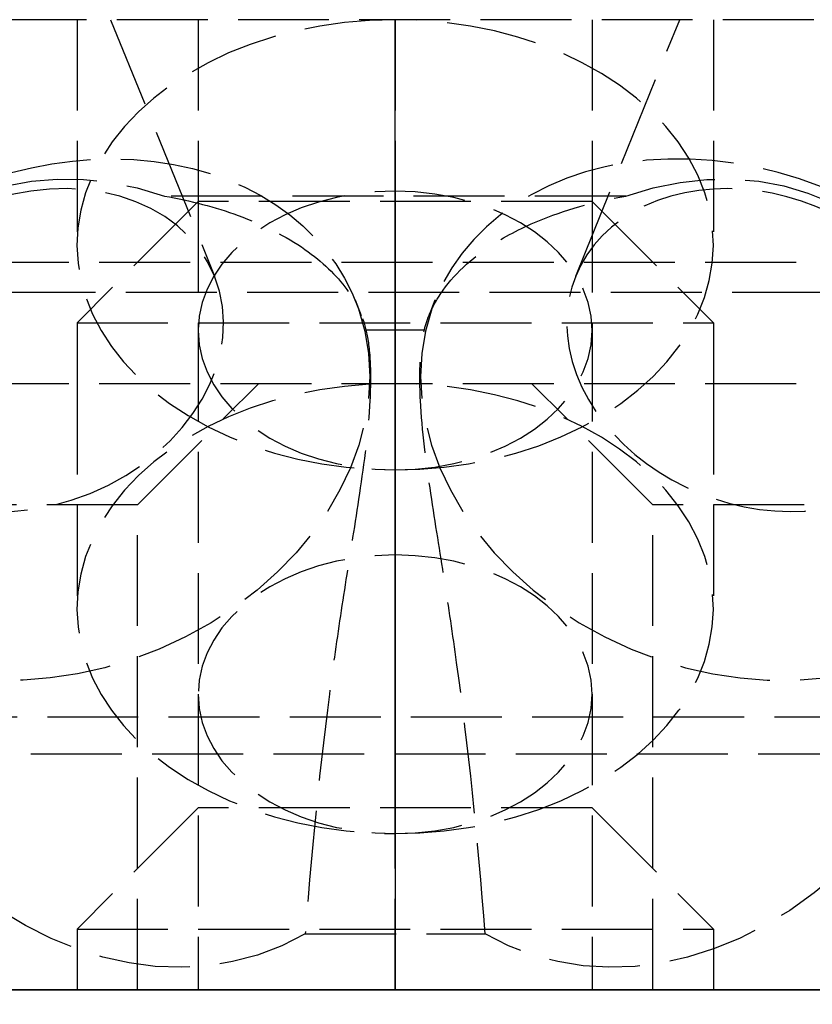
# Model space of a CAD drawing. Header units: millimetres. Extents: x -25 to 25, y -0.2 to 16.
import ezdxf

# ---------------------------------------------------------------- set-up
doc = ezdxf.new("R2010")
doc.units = ezdxf.units.MM
doc.header["$LTSCALE"] = 10
doc.linetypes.add('ALLCAD_Strich', pattern=[0.2, 0.15, -0.05])
for name, color, linetype in [('BESCH_KONT_sich_schn_ansi_2d', 40, 'Continuous'), ('BESCH_KONT_sich_schn_grun_2d', 10, 'Continuous'), ('BESCH_KONT_sich_schn_seit_2d', 160, 'Continuous')]:
    doc.layers.add(name, color=color, linetype=linetype)

msp = doc.modelspace()

# ---------------------------------------------------------------- linework, layer by layer
at = {"layer": 'BESCH_KONT_sich_schn_ansi_2d', "linetype": 'ALLCAD_Strich'}
for p, q in [((25, 0), (-25.00000000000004, 0)), ((-12.58732918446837, 0, -150), (12.58732918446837, 0, -150)), ((-5.250000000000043, 0, -80.00000000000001), (-5.250000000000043, 0, -83.71231060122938)), ((-5.250000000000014, 0, -20), (-5.250000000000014, 0, -23.71231060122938)), ((-5.086504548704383, 0, -13.42304987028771), (-2.876312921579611, 0, -5.961567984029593)), ((-4.138442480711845, 0, -6.949041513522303), (-2.532194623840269, 0, -6.553909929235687)), ((-3.250000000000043, 0, -85.12652416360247), (-3.250000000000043, 0, -90.00000000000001)), ((-3.250000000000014, 0, -25.12652416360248), (-3.250000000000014, 0, -36)), ((-0.5644394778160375, 0, -4.945268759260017), (0.5644394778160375, 0, -4.945268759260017)), ((-0.4933699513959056, 0, -4.958760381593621), (-0.4486172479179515, 0, -4.807677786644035)), ((-0.009844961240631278, 0, -0.007131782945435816), (-0.009844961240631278, 0, -0.00449612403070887)), ((-0.008139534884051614, 0, -0.00449612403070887), (-0.008139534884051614, 0, -0.007131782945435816)), ((-0.007131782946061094, 0, -0.001782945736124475), (-0.0063565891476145, 0, -0.001782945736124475)), ((-0.0063565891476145, 0, -0.009844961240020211), (-0.007131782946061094, 0, -0.009844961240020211)), ((-0.006976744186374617, 0, -0.008294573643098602), (-0.006511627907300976, 0, -0.008294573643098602)), ((-0.006511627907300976, 0, -0.003333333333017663), (-0.006976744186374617, 0, -0.003333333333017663)), ((-0.005348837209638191, 0, -0.007131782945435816), (-0.005348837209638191, 0, -0.00449612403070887)), ((-0.003643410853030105, 0, -0.00449612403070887), (-0.003643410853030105, 0, -0.007131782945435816)), ((-0.002713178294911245, 0, -0.009689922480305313), (-0.002713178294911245, 0, -0.001937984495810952)), ((-0.001007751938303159, 0, -0.009689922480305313), (-0.002713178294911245, 0, -0.009689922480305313)), ((-0.002713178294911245, 0, -0.001937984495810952), (0.001007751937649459, 0, -0.001937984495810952)), ((0.001007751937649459, 0, -0.007054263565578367), (-0.001007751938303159, 0, -0.007054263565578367)), ((-0.001007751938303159, 0, -0.007054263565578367), (-0.001007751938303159, 0, -0.009689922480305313)), ((0.0005632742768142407, 0, -0.00348837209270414), (-0.0009871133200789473, 0, -0.00348837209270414)), ((-0.0009871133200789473, 0, -0.00348837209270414), (-0.0009871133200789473, 0, -0.005658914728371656)), ((-0.0009871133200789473, 0, -0.005658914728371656), (0.0005632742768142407, 0, -0.005658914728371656)), ((0.001493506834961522, 0, -0.004728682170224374), (0.001493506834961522, 0, -0.004418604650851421)), ((0.003178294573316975, 0, -0.004108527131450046), (0.003178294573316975, 0, -0.004883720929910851)), ((0.00395348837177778, 0, -0.007131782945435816), (0.00395348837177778, 0, -0.00449612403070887)), ((0.005658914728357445, 0, -0.00449612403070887), (0.005658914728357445, 0, -0.007131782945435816)), ((0.006666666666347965, 0, -0.001782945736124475), (0.007441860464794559, 0, -0.001782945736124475)), ((0.007441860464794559, 0, -0.009844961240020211), (0.006666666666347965, 0, -0.009844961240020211)), ((0.006821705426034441, 0, -0.008294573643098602), (0.007286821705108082, 0, -0.008294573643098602)), ((0.007286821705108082, 0, -0.003333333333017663), (0.006821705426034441, 0, -0.003333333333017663)), ((0.008449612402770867, 0, -0.007131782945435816), (0.008449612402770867, 0, -0.00449612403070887)), ((0.01015503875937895, 0, -0.00449612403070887), (0.01015503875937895, 0, -0.007131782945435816)), ((0.4485816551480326, 0, -4.807557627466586), (0.4933699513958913, 0, -4.958760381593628)), ((4.138442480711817, 0, -6.949041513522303), (2.532194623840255, 0, -6.553909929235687)), ((2.876312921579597, 0, -5.9615679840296), (5.086504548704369, 0, -13.42304987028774)), ((3.249999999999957, 0, -85.12652416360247), (3.249999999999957, 0, -90.00000000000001)), ((3.249999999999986, 0, -25.12652416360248), (3.249999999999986, 0, -36)), ((5.249999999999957, 0, -80.00000000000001), (5.249999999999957, 0, -83.71231060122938)), ((5.249999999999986, 0, -20), (5.249999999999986, 0, -23.71231060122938))]:
    msp.add_line(p, q, dxfattribs=at)
at = {"layer": 'BESCH_KONT_sich_schn_ansi_2d', "linetype": 'ALLCAD_Strich', "extrusion": (0, -1, 0)}
for centre in [(-7.500000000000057, -100), (7.499999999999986, -50.00000000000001)]:
    msp.add_circle(centre, 5.25, dxfattribs=at)
at = {"layer": 'BESCH_KONT_sich_schn_ansi_2d', "linetype": 'ALLCAD_Strich', "extrusion": (0, 1, 0)}
for centre, radius in [((7.500000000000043, -100), 3.25), ((1.4210854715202e-14, -133), 5.25), ((1.4210854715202e-14, -78.00000000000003), 5.25), ((1.4210854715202e-14, -133), 3.25), ((1.4210854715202e-14, -78.00000000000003), 3.25), ((-7.499999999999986, -50.00000000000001), 3.25)]:
    msp.add_circle(centre, radius, dxfattribs=at)
for centre, radius, start, end in [((7.105427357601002e-14, -120.2500000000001), 12.25000000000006, 2.999999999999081, 177.0000000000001), ((1.4210854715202e-14, -30.00000000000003), 11.49999999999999, 203.4018390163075, 336.5981609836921), ((1.4210854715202e-14, -120), 7.5, 2.999999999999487, 176.9999999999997), ((-1.4210854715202e-14, -29.75000000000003), 7.750000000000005, 204.4000000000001, 335.5999999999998), ((0.007131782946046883, -0.00449612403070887), 0.002713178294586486, 0, 89.99999999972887), ((0.007131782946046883, -0.007131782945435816), 0.002713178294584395, 270.0000000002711, 0), ((0.006356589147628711, -0.00449612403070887), 0.002713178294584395, 90.00000000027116, 180), ((0.006356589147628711, -0.007131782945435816), 0.002713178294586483, 180, 269.9999999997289), ((-0.001007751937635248, -0.004108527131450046), 0.002170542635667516, 90.00000000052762, 180), ((-0.001007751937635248, -0.004883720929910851), 0.002170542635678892, 180, 269.9999999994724), ((-0.006666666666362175, -0.00449612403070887), 0.002713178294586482, 0, 89.99999999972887), ((-0.006666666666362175, -0.007131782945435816), 0.002713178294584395, 270, 359.9999999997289), ((-0.007441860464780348, -0.00449612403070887), 0.002713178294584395, 90.00000000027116, 180), ((-0.007441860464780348, -0.007131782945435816), 0.002713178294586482, 180, 269.9999999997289), ((-12.50000000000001, -45.00000000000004), 5.250000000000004, 340.5242570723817, 180)]:
    msp.add_arc(centre, radius, start, end, dxfattribs=at)
at = {"layer": 'BESCH_KONT_sich_schn_ansi_2d', "linetype": 'ALLCAD_Strich', "extrusion": (0, -1, 0)}
for centre, radius, start, end in [((1.4210854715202e-14, -29.75000000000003), 12.25000000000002, 204.4000000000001, 335.5999999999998), ((-1.4210854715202e-14, -120.0000000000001), 11.00000000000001, 3.000000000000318, 177.0000000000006), ((-5.684341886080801e-14, -120.2500000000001), 7.749999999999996, 3.000000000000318, 177.0000000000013), ((-1.4210854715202e-14, -30.00000000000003), 7.500000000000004, 203.4018390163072, 336.5981609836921), ((-0.006976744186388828, -0.007131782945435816), 0.001162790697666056, 180, 270.000000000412), ((-0.006976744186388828, -0.00449612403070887), 0.001162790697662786, 89.999999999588, 180), ((-0.006511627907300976, -0.007131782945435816), 0.001162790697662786, 270, 4.119963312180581e-10), ((-0.006511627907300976, -0.00449612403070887), 0.001162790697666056, 0, 90.000000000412), ((0.0005632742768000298, -0.004728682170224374), 0.0009302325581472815, 270, 359.9999999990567), ((0.0005632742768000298, -0.004418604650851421), 0.0009302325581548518, 0, 89.99999999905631), ((0.00682170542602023, -0.007131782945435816), 0.001162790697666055, 180, 270.000000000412), ((0.00682170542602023, -0.00449612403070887), 0.001162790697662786, 89.999999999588, 180), ((0.007286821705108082, -0.007131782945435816), 0.001162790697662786, 269.999999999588, 0), ((0.007286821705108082, -0.00449612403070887), 0.001162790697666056, 0, 90.000000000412)]:
    msp.add_arc(centre, radius, start, end, dxfattribs=at)
for centre, major_axis, ratio, start_param, end_param in [((-8.20266868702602, 0, -12.49999999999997), (1.609288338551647, 0, 5.432866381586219), 0.5735764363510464, -3.141592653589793, 3.141592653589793), ((-1.4210854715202e-14, 0, -23.71231060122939), (5.25, 0), 0.7071067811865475, -1.570796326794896, 4.71238898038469), ((-4.263256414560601e-14, 0, -80.00000000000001), (2.857568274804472e-15, 0, 7.424621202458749), 0.7071067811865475, -2.696110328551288, 2.696110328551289), ((-1.4210854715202e-14, 0, -20), (2.857568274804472e-15, 0, 7.424621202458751), 0.7071067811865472, -3.141592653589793, 3.141592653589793), ((-4.263256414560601e-14, 0, -83.71231060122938), (5.25, 0), 0.7071067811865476, -1.570796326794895, 4.712388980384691), ((-4.263256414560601e-14, 0, -85.12652416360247), (-3.249999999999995, 0), 0.7071067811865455, -3.552713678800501e-15, 0.7850855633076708), ((-1.4210854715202e-14, 0, -85.12652416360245), (3.249999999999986, 0), 0.7071067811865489, -0.785085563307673, 3.141592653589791), ((-1.4210854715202e-14, 0, -25.12652416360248), (3.25, 0), 0.7071067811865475, -3.141592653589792, 3.141592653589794), ((-4.263256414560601e-14, 0, -85.12652416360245), (3.250000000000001, 0), 0.7071067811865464, -2.356507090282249, -0.7850855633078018), ((-4.263256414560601e-14, 0, -80.00000000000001), (2.857568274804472e-15, 0, 7.424621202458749), 0.7071067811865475, 2.696110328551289, 3.141592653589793), ((5.527173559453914, 0, -3.467679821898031), (-5.033803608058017, 0, -1.491080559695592), 0.5735764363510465, -6.75989230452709, -0.4767069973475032), ((-4.263256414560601e-14, 0, -80.00000000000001), (2.857568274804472e-15, 0, 7.424621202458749), 0.7071067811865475, -3.141592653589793, -2.696110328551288)]:
    msp.add_ellipse(centre, major_axis=major_axis, ratio=ratio, start_param=start_param, end_param=end_param, dxfattribs=at)
at = {"layer": 'BESCH_KONT_sich_schn_ansi_2d', "linetype": 'ALLCAD_Strich', "extrusion": (0, 1, 0)}
for centre, major_axis, ratio, start_param, end_param in [((-5.527173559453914, 0, -3.467679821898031), (5.033803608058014, 0, -1.491080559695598), 0.5735764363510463, -9.901484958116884, -3.618299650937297), ((-5.992477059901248, 0, -5.038518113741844), (3.116164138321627, 0, -0.9230498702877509), 0.5735764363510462, -3.618299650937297, 2.664885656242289), ((-4.263256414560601e-14, 0, -90.00000000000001), (1.768970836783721e-15, 0, 4.59619407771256), 0.7071067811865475, -3.141592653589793, 3.141592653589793), ((-1.4210854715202e-14, 0, -36.00000000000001), (1.768970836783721e-15, 0, 4.59619407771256), 0.7071067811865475, -3.141592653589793, 3.141592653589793), ((5.992477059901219, 0, -5.038518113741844), (3.116164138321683, 0, 0.9230498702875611), 0.5735764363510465, -5.80647830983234, 0.4767069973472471)]:
    msp.add_ellipse(centre, major_axis=major_axis, ratio=ratio, start_param=start_param, end_param=end_param, dxfattribs=at)
at = {"layer": 'BESCH_KONT_sich_schn_ansi_2d', "linetype": 'ALLCAD_Strich', "extrusion": (0, -0.9999999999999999, 0)}
msp.add_ellipse((8.20266868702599, 0, -12.49999999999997), major_axis=(-1.609288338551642, 0, 5.432866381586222), ratio=0.5735764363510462, start_param=-3.141592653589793, end_param=3.141592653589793, dxfattribs=at)
at = {"layer": 'BESCH_KONT_sich_schn_ansi_2d', "linetype": 'ALLCAD_Strich'}
for points, knots in [([(-3.804787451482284, 0), (-3.373804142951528, 0, -0.1195009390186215), (-2.966001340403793, 0, -0.2894036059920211), (-2.591991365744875, 0, -0.5063420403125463), (-2.170191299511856, 0, -0.7510003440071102), (-1.799290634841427, 0, -1.050874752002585), (-1.489232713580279, 0, -1.395055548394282), (-1.200904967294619, 0, -1.715114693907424), (-0.969650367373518, 0, -2.068483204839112), (-0.7979445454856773, 0, -2.443931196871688), (-0.6433660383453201, 0, -2.781928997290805), (-0.5384480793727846, 0, -3.134705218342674), (-0.4820427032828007, 0, -3.494086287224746)], [0, 0, 0, 0, 0.136064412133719, 0.136064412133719, 0.136064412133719, 0.2895148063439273, 0.2895148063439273, 0.2895148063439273, 0.4322107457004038, 0.4322107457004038, 0.4322107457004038, 0.5606730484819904, 0.5606730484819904, 0.5606730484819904, 0.5606730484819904]), ([(-0.4820427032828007, 0, -3.494086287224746), (-0.4518935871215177, 0, -3.725743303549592), (-0.4033318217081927, 0, -4.168734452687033), (-0.4058223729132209, 0, -4.846674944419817), (-0.5873383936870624, 0, -5.043905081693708), (-0.8164254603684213, 0, -4.664623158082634), (-1.15267231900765, 0, -3.482579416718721), (-1.364116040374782, 0, -1.710448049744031), (-1.485113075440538, 0)], [-0.09925483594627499, -0.09925483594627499, -0.09925483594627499, -0.09925483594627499, -0.03238077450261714, 0.0344932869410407, 0.1682414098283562, 0.3019895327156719, 0.4357376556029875, 0.8369820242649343, 0.8369820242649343, 0.8369820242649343, 0.8369820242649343]), ([(1.485113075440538, 0), (1.364116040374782, 0, -1.710448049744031), (1.152672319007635, 0, -3.482579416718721), (0.8164254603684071, 0, -4.664623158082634), (0.5873383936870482, 0, -5.043905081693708), (0.4058223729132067, 0, -4.846674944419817), (0.4033318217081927, 0, -4.168734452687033), (0.4518935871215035, 0, -3.725743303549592), (0.4820427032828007, 0, -3.494086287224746)], [-0.8369820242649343, -0.8369820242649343, -0.8369820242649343, -0.8369820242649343, -0.4357376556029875, -0.3019895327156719, -0.1682414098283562, -0.0344932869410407, 0.03238077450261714, 0.09925483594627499, 0.09925483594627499, 0.09925483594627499, 0.09925483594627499]), ([(0.4820427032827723, 0, -3.494086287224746), (0.5275313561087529, 0, -3.204260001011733), (0.604597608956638, 0, -2.918562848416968), (0.7139671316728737, 0, -2.641272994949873), (0.9035222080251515, 0, -2.160684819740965), (1.187624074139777, 0, -1.711723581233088), (1.56169377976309, 0, -1.316596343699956), (1.794231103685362, 0, -1.070968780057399), (2.058838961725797, 0, -0.8490556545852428), (2.351840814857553, 0, -0.6552085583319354), (2.787986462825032, 0, -0.3666589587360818), (3.27854998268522, 0, -0.1459125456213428), (3.804787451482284, 0)], [0, 0, 0, 0, 0.1036939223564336, 0.1036939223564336, 0.1036939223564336, 0.2834122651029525, 0.2834122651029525, 0.2834122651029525, 0.3951326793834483, 0.3951326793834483, 0.3951326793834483, 0.5614332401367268, 0.5614332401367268, 0.5614332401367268, 0.5614332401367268])]:
    msp.add_open_spline(points, degree=3, knots=knots, dxfattribs=at)
msp.add_open_spline([(-0.4820427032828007, 0, -3.494086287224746), (-0.1606809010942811, 0, -3.494086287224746), (0.1606809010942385, 0, -3.494086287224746), (0.4820427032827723, 0, -3.494086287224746)], degree=3, dxfattribs=at)
at = {"layer": 'BESCH_KONT_sich_schn_grun_2d', "linetype": 'ALLCAD_Strich'}
for p, q in [((12.90767078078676, 16), (-12.9076707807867, 15.99999999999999)), ((-5.25, 15.99999999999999), (-5.25, 12.28768939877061)), ((-4.695492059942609, 15.99999999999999), (-2.980795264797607, 11.77261002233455)), ((-3.25, 16), (-3.25, 13)), ((2.980795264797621, 11.77261002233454), (4.695492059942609, 16)), ((3.25, 16), (3.25, 13)), ((5.25, 15.99999999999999), (5.25, 12.28768939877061)), ((-3.25, 12.99999999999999), (-5.25, 11)), ((3.25, 12.99999999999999), (-3.25, 12.99999999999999)), ((-3.25, 13), (-3.25, 10.87347583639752)), ((3.25, 12.99999999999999), (5.25, 11)), ((3.25, 13), (3.25, 10.87347583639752)), ((-6.88306408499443, 11.99999999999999), (6.88306408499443, 12)), ((7.057798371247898, 11.49999999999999), (-7.057798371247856, 11.49999999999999)), ((-0.6621491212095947, 11.37720248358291), (-0.5590861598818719, 11.12311247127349)), ((0.559087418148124, 11.12311557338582), (0.6621491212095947, 11.3772024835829)), ((-5.25, 11), (5.25, 11)), ((-5.25, 11), (-5.25, 10)), ((5.25, 11), (5.25, 10)), ((-3.25, 10.87347583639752), (-3.25, -1.4210854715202e-14)), ((3.25, 10.87347583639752), (3.25, -1.4210854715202e-14)), ((-6.88306408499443, 9.999999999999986), (6.88306408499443, 10)), ((-5.250000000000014, 10), (-5.250000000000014, 6.287689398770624)), ((-4.250000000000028, 8), (-2.250000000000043, 9.999999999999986)), ((4.249999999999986, 8), (2.249999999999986, 10)), ((5.249999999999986, 10), (5.249999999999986, 6.287689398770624)), ((-4.250000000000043, 8), (-10.75000000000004, 8)), ((-4.250000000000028, 0), (-4.250000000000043, 8)), ((10.75, 8), (4.25, 8)), ((4.25, 0), (4.25, 8)), ((-7.739378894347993, 4.500000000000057), (7.739378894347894, 4.500000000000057)), ((7.489721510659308, 3.88714380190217), (-7.489721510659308, 3.88714380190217)), ((-3.25, 2.999999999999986), (-5.25, 1)), ((3.25, 2.999999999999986), (-3.25, 2.999999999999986)), ((3.25, 2.999999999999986), (5.25, 1)), ((-5.25, 1), (5.25, 1)), ((-5.25, 1), (-5.25, 0)), ((5.25, 1), (5.25, 0)), ((25.00000000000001, 0), (-25.00000000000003, -1.4210854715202e-14)), ((-0.007131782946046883, 0.005000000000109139), (-0.009844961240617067, 0.005000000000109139)), ((-0.009844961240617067, 0.005000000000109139), (-0.009844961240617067, 1.13686837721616e-13)), ((-0.008139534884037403, 0.005000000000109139), (-0.008139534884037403, 1.13686837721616e-13)), ((-0.006356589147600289, 0.005000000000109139), (-0.007131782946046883, 0.005000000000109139)), ((-0.007131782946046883, 0.005000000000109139), (-0.007131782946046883, 1.13686837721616e-13)), ((-0.006976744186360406, 0.005000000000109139), (-0.006976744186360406, 1.13686837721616e-13)), ((-0.006511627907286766, 0.005000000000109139), (-0.006511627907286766, 1.13686837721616e-13)), ((-0.006356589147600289, 0.005000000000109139), (-0.006356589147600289, 1.13686837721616e-13)), ((-0.006356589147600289, 0.005000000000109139), (-0.003643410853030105, 0.005000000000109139)), ((-0.005348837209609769, 0.005000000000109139), (-0.005348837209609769, 1.13686837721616e-13)), ((-0.003643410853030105, 0.005000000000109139), (-0.003643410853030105, 1.13686837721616e-13)), ((0.00100775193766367, 0.005000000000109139), (-0.002713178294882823, 0.005000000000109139)), ((-0.002713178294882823, 0.005000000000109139), (-0.002713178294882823, 1.13686837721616e-13)), ((-0.001007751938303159, 0.005000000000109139), (-0.001007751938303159, 1.13686837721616e-13)), ((-0.0009871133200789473, 1.13686837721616e-13), (-0.0009871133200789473, 0.005000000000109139)), ((0.0005632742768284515, 0.005000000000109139), (0.0005632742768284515, 1.13686837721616e-13)), ((0.00100775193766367, 0.005000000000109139), (0.003178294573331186, 0.005000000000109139)), ((0.00100775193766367, 0.005000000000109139), (0.00100775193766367, 1.13686837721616e-13)), ((0.001493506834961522, 0.005000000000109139), (0.001493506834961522, 1.13686837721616e-13)), ((0.003178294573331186, 0.005000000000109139), (0.003178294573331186, 1.13686837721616e-13)), ((0.006666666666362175, 0.005000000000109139), (0.003953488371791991, 0.005000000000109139)), ((0.003953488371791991, 0.005000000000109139), (0.003953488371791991, 1.13686837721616e-13)), ((0.005658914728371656, 0.005000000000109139), (0.005658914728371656, 1.13686837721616e-13)), ((0.007441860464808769, 0.005000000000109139), (0.006666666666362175, 0.005000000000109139)), ((0.006666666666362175, 0.005000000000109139), (0.006666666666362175, 1.13686837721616e-13)), ((0.006821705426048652, 0.005000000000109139), (0.006821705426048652, 1.13686837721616e-13)), ((0.007286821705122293, 0.005000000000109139), (0.007286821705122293, 1.13686837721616e-13)), ((0.007441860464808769, 0.005000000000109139), (0.007441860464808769, 1.13686837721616e-13)), ((0.007441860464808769, 0.005000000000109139), (0.01015503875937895, 0.005000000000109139)), ((0.00844961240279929, 0.005000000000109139), (0.00844961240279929, 1.13686837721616e-13)), ((0.01015503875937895, 0.005000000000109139), (0.01015503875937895, 1.13686837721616e-13))]:
    msp.add_line(p, q, dxfattribs=at)
at = {"layer": 'BESCH_KONT_sich_schn_grun_2d', "linetype": 'ALLCAD_Strich', "extrusion": (0, 0, -1)}
for centre, major_axis, ratio, start_param, end_param in [((0, 12.28768939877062), (5.25, 2.331468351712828e-15), 0.7071067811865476, -1.570796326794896, 4.712388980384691), ((-5.5271735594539, 9.403870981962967), (-4.865024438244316, -1.973331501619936), 0.7854191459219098, 0, 3.179456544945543), ((-4.5, 6.871491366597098), (-2.512456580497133, 6.194176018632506), 0.7854191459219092, -3.247987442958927, 0.604018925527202), ((-5.992477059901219, 10.55102385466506), (3.011681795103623, 1.221586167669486), 0.7854191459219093, -3.141592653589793, 3.141592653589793), ((5.992477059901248, 10.55102385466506), (-3.011681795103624, 1.221586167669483), 0.7854191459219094, -3.141592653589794, 3.141592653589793), ((0, 10.87347583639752), (3.25, 1.443289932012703e-15), 0.7071067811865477, -3.141592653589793, 3.141592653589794), ((-5.5271735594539, 9.403870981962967), (4.86502443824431, 1.973331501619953), 0.7854191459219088, 0.03786389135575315, 2.88596561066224), ((-1.4210854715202e-14, 6.287689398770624), (5.25, 2.331468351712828e-15), 0.7071067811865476, -1.570796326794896, 4.712388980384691), ((-1.4210854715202e-14, 4.873475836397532), (3.25, 1.443289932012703e-15), 0.7071067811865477, -3.141592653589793, 3.141592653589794)]:
    msp.add_ellipse(centre, major_axis=major_axis, ratio=ratio, start_param=start_param, end_param=end_param, dxfattribs=at)
at = {"layer": 'BESCH_KONT_sich_schn_grun_2d', "linetype": 'ALLCAD_Strich', "extrusion": (0, 0, -0.9999999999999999)}
msp.add_ellipse((4.500000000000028, 6.871491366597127), major_axis=(2.512456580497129, 6.19417601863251), ratio=0.7854191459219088, start_param=-0.6040189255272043, end_param=3.247987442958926, dxfattribs=at)
at = {"layer": 'BESCH_KONT_sich_schn_grun_2d', "linetype": 'ALLCAD_Strich'}
for centre, major_axis, ratio, start_param, end_param in [((5.527173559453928, 9.403870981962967), (4.865024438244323, -1.973331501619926), 0.7854191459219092, -0.2556270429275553, 3.141592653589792), ((5.527173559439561, 9.403870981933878), (-4.865024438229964, 1.973331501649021), 0.7854191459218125, -7.827516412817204e-12, 0.03786665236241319), ((5.527173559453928, 9.403870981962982), (-4.865024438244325, 1.973331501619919), 0.7854191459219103, 0.03786665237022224, 2.885965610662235)]:
    msp.add_ellipse(centre, major_axis=major_axis, ratio=ratio, start_param=start_param, end_param=end_param, dxfattribs=at)
for points in [[(3.804787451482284, 13.09043125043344), (1.268262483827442, 13.09043125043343), (-1.268262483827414, 13.09043125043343), (-3.804787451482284, 13.09043125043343)], [(-0.4820427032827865, 10.88705716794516), (-0.1606809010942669, 10.88705716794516), (0.1606809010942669, 10.88705716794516), (0.4820427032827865, 10.88705716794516)]]:
    msp.add_open_spline(points, degree=3, dxfattribs=at)
for points, knots in [([(-3.804787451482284, 13.09043125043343), (-3.373804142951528, 13.01507384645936), (-2.966001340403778, 12.90793306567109), (-2.59199136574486, 12.77113148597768), (-2.170191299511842, 12.61684973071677), (-1.799290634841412, 12.42774864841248), (-1.489232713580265, 12.21070791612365), (-1.200904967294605, 12.00887831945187), (-0.9696503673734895, 11.78604380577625), (-0.7979445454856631, 11.54928595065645), (-0.6433660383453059, 11.33614422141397), (-0.5384480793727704, 11.11368320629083), (-0.4820427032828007, 10.88705716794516)], [0, 0, 0, 0, 0.136064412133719, 0.136064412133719, 0.136064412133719, 0.2895148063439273, 0.2895148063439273, 0.2895148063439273, 0.4322107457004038, 0.4322107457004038, 0.4322107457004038, 0.5606730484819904, 0.5606730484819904, 0.5606730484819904, 0.5606730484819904]), ([(0.4820427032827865, 10.88705716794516), (0.5275313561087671, 11.06982189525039), (0.6045976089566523, 11.24998278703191), (0.713967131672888, 11.42484202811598), (0.9035222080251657, 11.72790138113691), (1.187624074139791, 12.01101675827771), (1.561693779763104, 12.26018436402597), (1.794231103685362, 12.41507733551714), (2.058838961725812, 12.55501596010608), (2.351840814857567, 12.67725612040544), (2.787986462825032, 12.85921576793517), (3.278549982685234, 12.99841866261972), (3.804787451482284, 13.09043125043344)], [0, 0, 0, 0, 0.1036939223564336, 0.1036939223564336, 0.1036939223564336, 0.2834122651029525, 0.2834122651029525, 0.2834122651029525, 0.3951326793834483, 0.3951326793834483, 0.3951326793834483, 0.5614332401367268, 0.5614332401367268, 0.5614332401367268, 0.5614332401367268]), ([(-0.4820427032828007, 10.88705716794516), (-0.4518935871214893, 10.759622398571), (-0.4033318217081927, 10.43634648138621), (-0.4058223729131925, 9.497225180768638), (-0.587338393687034, 8.148049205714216), (-0.8164254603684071, 6.758632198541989), (-1.152672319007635, 4.513665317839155), (-1.364116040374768, 2.53078016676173), (-1.485113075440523, 0.9218971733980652)], [-0.09925483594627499, -0.09925483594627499, -0.09925483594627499, -0.09925483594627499, -0.03238077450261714, 0.0344932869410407, 0.1682414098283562, 0.3019895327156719, 0.4357376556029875, 0.8369820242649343, 0.8369820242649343, 0.8369820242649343, 0.8369820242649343]), ([(1.485113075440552, 0.9218971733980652), (1.364116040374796, 2.53078016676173), (1.152672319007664, 4.513665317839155), (0.8164254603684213, 6.758632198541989), (0.5873383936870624, 8.148049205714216), (0.4058223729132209, 9.497225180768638), (0.4033318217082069, 10.43634648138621), (0.4518935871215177, 10.759622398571), (0.482042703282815, 10.88705716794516)], [-0.8369820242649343, -0.8369820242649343, -0.8369820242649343, -0.8369820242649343, -0.4357376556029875, -0.3019895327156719, -0.1682414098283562, -0.0344932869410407, 0.03238077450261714, 0.09925483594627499, 0.09925483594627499, 0.09925483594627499, 0.09925483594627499]), ([(-1.485113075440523, 0.9218971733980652), (-0.9900753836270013, 0.9218971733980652), (-0.4950376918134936, 0.9218971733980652), (0.495037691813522, 0.9218971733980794), (0.990075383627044, 0.9218971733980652), (1.485113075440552, 0.9218971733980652)], [0, 0, 0, 0, 0.1485113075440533, 0.1485113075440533, 0.2970226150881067, 0.2970226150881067, 0.2970226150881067, 0.2970226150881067])]:
    msp.add_open_spline(points, degree=3, knots=knots, dxfattribs=at)
at = {"layer": 'BESCH_KONT_sich_schn_seit_2d', "linetype": 'ALLCAD_Strich'}
for p, q in [((0, 10), (0, 16)), ((0, 16, -150), (0, 16)), ((0, 10, -150), (0, 16, -150)), ((0, 15.99999999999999, -20.82842712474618), (0, 11.99999999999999, -20)), ((0, 11.99999999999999, -32.97883010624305), (0, 15.99999999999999, -34.56753949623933)), ((0, 16, -27.42462120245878), (0, 8.575378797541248, -20.00000000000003)), ((0, 15.99999999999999, -1.424621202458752), (0, 15.49999999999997, -1.924621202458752)), ((0, 12, -37.50000000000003), (0, 16, -41.50000000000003)), ((0, 13.1715728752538, -27.42462120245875), (0, 16, -27.42462120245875)), ((0, 16, -12.57537879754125), (0, 8.575378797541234, -20.00000000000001)), ((0, 16, -6.989277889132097), (0, 13.17565569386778, -3.121800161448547)), ((0, 16, -18.01072211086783), (0, 7.926392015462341, -6.955236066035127)), ((0, 11.5, -20.40317049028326), (0, 16, -21.37610492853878)), ((0, 16, -34.81052926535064), (0, 11.5, -32.95155933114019)), ((0, 11.5, -37.50000000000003), (0, 16, -42.00000000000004)), ((0, 16, -41.75000000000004), (0, 13, -41.75000000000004)), ((0, 16, -48.25000000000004), (0, 13, -48.25000000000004)), ((0, 16, -51.75000000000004), (0, 13, -51.75000000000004)), ((0, 16, -58.25000000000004), (0, 13, -58.25000000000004)), ((0, 16, -81.75000000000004), (0, 13, -81.75000000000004)), ((0, 16, -88.25000000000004), (0, 13, -88.25000000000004)), ((0, 16, -66.75000000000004), (0, 13, -66.75000000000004)), ((0, 16, -73.25000000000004), (0, 13, -73.25000000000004)), ((0, 16, -74.75000000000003), (0, 13, -74.75000000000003)), ((0, 16, -81.25000000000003), (0, 13, -81.25000000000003)), ((0, 16, -96.75000000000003), (0, 13, -96.75000000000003)), ((0, 16, -103.25), (0, 13, -103.25)), ((0, 16, -26.75000000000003), (0, 13, -26.75000000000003)), ((0, 16, -33.25000000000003), (0, 13, -33.25000000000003)), ((0, 16, -106.75), (0, 13, -106.75)), ((0, 16, -113.25), (0, 13, -113.25)), ((0, 16, -129.75), (0, 3, -129.75)), ((0, 16, -136.25), (0, 3, -136.25)), ((0, 16, -121.75), (0, 13, -121.75)), ((0, 16, -128.25), (0, 13, -128.25)), ((0, 16, -136.75), (0, 13, -136.75)), ((0, 16, -143.25), (0, 13, -143.25)), ((0, 13.20612622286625, -3.323520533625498), (0, 13.69288249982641, -0.697299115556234)), ((0, 13.64366087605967, -0.3714431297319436), (0, 13.37240313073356)), ((0, 13.1715728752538, -27.42462120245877), (0, 10.87347583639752, -25.12652416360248)), ((0, 13.1715728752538, -27.42462120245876), (0, 0, -40.59619407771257)), ((0, 12.99999999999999, -48.25000000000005), (0, 12.99999999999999, -45.00000000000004)), ((0, 12.99999999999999, -45.00000000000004), (0, 12.99999999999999, -41.75000000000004)), ((0, 12.99999999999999, -58.25000000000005), (0, 12.99999999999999, -55.00000000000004)), ((0, 12.99999999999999, -55.00000000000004), (0, 12.99999999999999, -51.75000000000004)), ((0, 12.99999999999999, -88.25000000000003), (0, 12.99999999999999, -85.00000000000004)), ((0, 12.99999999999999, -85.00000000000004), (0, 12.99999999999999, -81.75000000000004)), ((0, 12.99999999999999, -73.25000000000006), (0, 12.99999999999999, -70.00000000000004)), ((0, 12.99999999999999, -70.00000000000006), (0, 12.99999999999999, -66.75000000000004)), ((0, 12.99999999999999, -74.75000000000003), (0, 12.99999999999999, -78.00000000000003)), ((0, 12.99999999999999, -78.00000000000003), (0, 12.99999999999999, -81.25000000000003)), ((0, 12.99999999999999, -96.75000000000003), (0, 12.99999999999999, -100)), ((0, 12.99999999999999, -100), (0, 12.99999999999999, -103.25)), ((0, 12.99999999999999, -26.75000000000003), (0, 12.99999999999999, -30.00000000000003)), ((0, 12.99999999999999, -30.00000000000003), (0, 12.99999999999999, -33.25000000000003)), ((0, 12.99999999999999, -106.75), (0, 12.99999999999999, -110)), ((0, 12.99999999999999, -110), (0, 12.99999999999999, -113.25)), ((0, 12.99999999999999, -121.75), (0, 12.99999999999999, -125)), ((0, 12.99999999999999, -125), (0, 12.99999999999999, -128.25)), ((0, 12.99999999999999, -136.75), (0, 12.99999999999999, -140)), ((0, 12.99999999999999, -140), (0, 12.99999999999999, -143.25)), ((0, 12.99999999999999, -41.75000000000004), (0, 11, -39.75000000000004)), ((0, 12.99999999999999, -48.25000000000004), (0, 11, -50.25000000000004)), ((0, 12.99999999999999, -51.75000000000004), (0, 11, -49.75000000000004)), ((0, 12.99999999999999, -58.25000000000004), (0, 11, -60.25000000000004)), ((0, 12.99999999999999, -81.75000000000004), (0, 11, -79.75000000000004)), ((0, 12.99999999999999, -88.25000000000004), (0, 11, -90.25000000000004)), ((0, 12.99999999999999, -66.75000000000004), (0, 11, -64.75000000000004)), ((0, 12.99999999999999, -73.25000000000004), (0, 11, -75.25000000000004)), ((0, 12.99999999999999, -74.75000000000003), (0, 11, -72.75000000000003)), ((0, 12.99999999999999, -81.25000000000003), (0, 11, -83.25000000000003)), ((0, 12.99999999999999, -96.75000000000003), (0, 11, -94.75000000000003)), ((0, 12.99999999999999, -103.25), (0, 11, -105.25)), ((0, 12.99999999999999, -26.75000000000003), (0, 11, -24.75000000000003)), ((0, 12.99999999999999, -33.25000000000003), (0, 11, -35.25000000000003)), ((0, 12.99999999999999, -106.75), (0, 11, -104.75)), ((0, 12.99999999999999, -113.25), (0, 11, -115.25)), ((0, 12.99999999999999, -121.75), (0, 11, -119.75)), ((0, 12.99999999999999, -128.25), (0, 11, -130.25)), ((0, 12.99999999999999, -136.75), (0, 11, -134.75)), ((0, 12.99999999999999, -143.25), (0, 11, -145.25)), ((0, 9.999999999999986, -5.533985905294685), (0, 11.99999999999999, -3.533985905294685)), ((0, 11.99999999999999, -3.533985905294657), (0, 11.99999999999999, -20)), ((0, 9.999999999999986, -20), (0, 11.99999999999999, -20)), ((0, 11.99999999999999, -20), (0, 12, -32.97883010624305)), ((0, 9.999999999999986, -32.97883010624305), (0, 12, -32.97883010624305)), ((0, 12, -37.50000000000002), (0, 12, -32.97883010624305)), ((0, 10, -37.50000000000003), (0, 12, -37.50000000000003)), ((0, 11.5, -20.40317049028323), (0, 11.5)), ((0, 11.5, -20.40317049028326), (0, 10, -20.40317049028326)), ((0, 11.5, -32.95155933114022), (0, 11.5, -20.40317049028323)), ((0, 10, -32.95155933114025), (0, 11.5, -32.95155933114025)), ((0, 11.49999999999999, -32.9515593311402), (0, 11.49999999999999, -37.50000000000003)), ((0, 10, -37.50000000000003), (0, 11.49999999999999, -37.50000000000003)), ((0, 11, -49.75000000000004), (0, 11, -45.00000000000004)), ((0, 11, -45.00000000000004), (0, 11, -39.75000000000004)), ((0, 11, -60.25000000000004), (0, 11, -55.00000000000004)), ((0, 11, -55.00000000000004), (0, 11, -49.75000000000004)), ((0, 11, -90.25000000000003), (0, 11, -85.00000000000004)), ((0, 11, -85.00000000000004), (0, 11, -79.75000000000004)), ((0, 11, -72.75000000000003), (0, 11, -70.00000000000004)), ((0, 11, -70.00000000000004), (0, 11, -64.75000000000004)), ((0, 11, -79.75000000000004), (0, 11, -72.75000000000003)), ((0, 11, -104.75), (0, 11, -94.75000000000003)), ((0, 11, -35.25000000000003), (0, 11, -24.75000000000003)), ((0, 11, -115.25), (0, 11, -104.75)), ((0, 11, -130.25), (0, 11, -119.75)), ((0, 11, -145.25), (0, 11, -134.75)), ((0, 11, -39.75000000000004), (0, 10, -39.75000000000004)), ((0, 11, -50.25000000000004), (0, 10, -50.25000000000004)), ((0, 11, -49.75000000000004), (0, 10, -49.75000000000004)), ((0, 11, -60.25000000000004), (0, 10, -60.25000000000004)), ((0, 11, -79.75000000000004), (0, 10, -79.75000000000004)), ((0, 11, -90.25000000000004), (0, 10, -90.25000000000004)), ((0, 11, -64.75000000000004), (0, 10, -64.75000000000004)), ((0, 11, -75.25000000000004), (0, 10, -75.25000000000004)), ((0, 11, -72.75000000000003), (0, 10, -72.75000000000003)), ((0, 11, -83.25000000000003), (0, 10, -83.25000000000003)), ((0, 11, -24.75000000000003), (0, 10, -24.75000000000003)), ((0, 11, -35.25000000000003), (0, 10, -35.25000000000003)), ((0, 11, -94.75000000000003), (0, 10, -94.75000000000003)), ((0, 11, -105.25), (0, 10, -105.25)), ((0, 11, -119.75), (0, 10, -119.75)), ((0, 11, -130.25), (0, 10, -130.25)), ((0, 11, -104.75), (0, 10, -104.75)), ((0, 11, -115.25), (0, 10, -115.25)), ((0, 11, -134.75), (0, 10, -134.75)), ((0, 11, -145.25), (0, 10, -145.25)), ((0, 10.87347583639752, -25.12652416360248), (0, 8.575378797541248, -22.8284271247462)), ((0, -1.4210854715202e-14), (0, 9.999999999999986)), ((0, 9.999999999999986, -150), (0, 9.999999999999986)), ((0, -1.4210854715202e-14, -150), (0, 9.999999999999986, -150)), ((0, 10, -150), (0, 10)), ((0, 9.999999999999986, -143), (0, 4.500000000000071, -143)), ((0, 9.999999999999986, -119.8443963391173), (0, 4.499999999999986, -119.8443963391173)), ((0, 10, -87.42462120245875), (0, 2.575378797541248, -80)), ((0, 9.999999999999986, -127.4246212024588), (0, 2.575378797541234, -120)), ((0, 9.999999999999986, -67.42462120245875), (0, 2.575378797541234, -60)), ((0, 9.999999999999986, -7.424621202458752), (0, 2.575378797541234)), ((0, 8, -53.25000000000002), (0, 10, -55.25000000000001)), ((0, 8, -46.75000000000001), (0, 10, -44.75000000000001)), ((0, 8, -103.25), (0, 9.999999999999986, -105.25)), ((0, 8, -96.75000000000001), (0, 9.999999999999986, -94.75000000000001)), ((0, 7.171572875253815, -87.42462120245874), (0, 10, -87.42462120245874)), ((0, 10, -72.57537879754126), (0, 2.575378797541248, -80)), ((0, 9.999999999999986, -112.5753787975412), (0, 2.575378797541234, -120)), ((0, 7.171572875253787, -127.4246212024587), (0, 9.999999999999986, -127.4246212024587)), ((0, 9.999999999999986, -52.57537879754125), (0, 2.575378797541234, -60)), ((0, 7.171572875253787, -67.42462120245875), (0, 9.999999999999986, -67.42462120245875)), ((0, 7.171572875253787, -7.424621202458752), (0, 9.999999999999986, -7.424621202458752)), ((0, 10, -112.5000000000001), (0, 4.500000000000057, -112.5000000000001)), ((0, 10, -119.6074803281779), (0, 3.88714380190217, -119.6074803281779)), ((0, 10, -112.5), (0, 3.88714380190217, -112.5)), ((0, 8.575378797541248, -22.82842712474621), (0, 8.575378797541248, -20.00000000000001)), ((0, 8.575378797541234, -22.8284271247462), (0, -1.4210854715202e-14, -31.40380592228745)), ((0, 8.10926743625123, -7.045658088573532), (0, 5.459495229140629, -6.709982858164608)), ((0, 8, -46.75000000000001), (0, 8, -50.00000000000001)), ((0, 8, -50.00000000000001), (0, 8, -53.25000000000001)), ((0, 8, -96.75), (0, 8, -100)), ((0, 8, -100), (0, 8, -103.25)), ((0, 0, -53.25000000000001), (0, 8, -53.25000000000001)), ((0, 0, -46.75000000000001), (0, 8, -46.75000000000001)), ((0, 0, -103.25), (0, 8, -103.25)), ((0, 0, -96.75000000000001), (0, 8, -96.75000000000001)), ((0, 7.171572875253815, -87.42462120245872), (0, 4.873475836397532, -85.12652416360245)), ((0, 4.873475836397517, -125.1265241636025), (0, 7.171572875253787, -127.4246212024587)), ((0, 4.873475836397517, -65.12652416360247), (0, 7.171572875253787, -67.42462120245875)), ((0, 4.873475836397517, -5.126524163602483), (0, 7.171572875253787, -7.424621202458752)), ((0, 7.171572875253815, -87.42462120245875), (0, 0, -94.59619407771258)), ((0, 7.171572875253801, -127.4246212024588), (0, -1.4210854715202e-14, -134.5961940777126)), ((0, 7.171572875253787, -67.42462120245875), (0, -2.842170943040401e-14, -74.59619407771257)), ((0, 7.171572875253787, -7.424621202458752), (0, -2.842170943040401e-14, -14.59619407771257)), ((0, 5.164081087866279, -6.563916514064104), (0, 0.3705796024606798)), ((0, 4.873475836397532, -85.12652416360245), (0, 2.575378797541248, -82.82842712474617)), ((0, 2.575378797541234, -122.8284271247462), (0, 4.873475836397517, -125.1265241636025)), ((0, 2.575378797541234, -62.82842712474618), (0, 4.873475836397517, -65.12652416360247)), ((0, 2.575378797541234, -2.828427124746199), (0, 4.873475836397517, -5.126524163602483)), ((0, 4.500000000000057, -143.0000000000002), (0, -1.4210854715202e-14, -141.4759023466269)), ((0, 4.500000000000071, -119.8443963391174), (0, 4.500000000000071, -143.0000000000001)), ((0, -1.4210854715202e-14, -119.6088845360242), (0, 4.499999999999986, -119.8443963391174)), ((0, 4.500000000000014, -143), (0, 4.5, -150)), ((0, 4.500000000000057, -119.8443963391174), (0, 4.500000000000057, -112.5000000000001)), ((0, 4.500000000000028, -112.5000000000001), (0, 0, -108)), ((0, 3.88714380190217, -112.5), (0, 3.88714380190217, -119.607480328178)), ((0, 0, -119.4243044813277), (0, 3.88714380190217, -119.607480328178)), ((0, 3.88714380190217, -150), (0, 3.88714380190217, -119.607480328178)), ((0, 3.88714380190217, -112.5), (0, 0, -109.0000000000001)), ((0, 2.999999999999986, -129.75), (0, 2.999999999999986, -133)), ((0, 2.999999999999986, -133), (0, 2.999999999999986, -136.25)), ((0, 2.999999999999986, -129.75), (0, 1, -127.75)), ((0, 2.999999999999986, -136.25), (0, 1, -138.25)), ((0, 2.575378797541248, -82.82842712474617), (0, 2.575378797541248, -80)), ((0, 2.575378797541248, -82.82842712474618), (0, -1.4210854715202e-14, -85.40380592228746)), ((0, 2.575378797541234, -122.8284271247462), (0, 2.575378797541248, -120)), ((0, 2.575378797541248, -122.8284271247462), (0, -2.842170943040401e-14, -125.4038059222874)), ((0, 2.575378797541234, -62.82842712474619), (0, 2.575378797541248, -60)), ((0, 2.575378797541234, -62.82842712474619), (0, -1.4210854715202e-14, -65.40380592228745)), ((0, 2.575378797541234, -2.828427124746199), (0, 2.575378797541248)), ((0, 2.575378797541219, -2.828427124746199), (0, -1.4210854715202e-14, -5.403805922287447)), ((0, 1, -138.25), (0, 1, -127.75)), ((0, 1, -127.75), (0, 0, -127.75)), ((0, 1, -138.25), (0, 0, -138.25)), ((0, 1.13686837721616e-13, -0.00348837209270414), (0, 0.005000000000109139, -0.00348837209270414)), ((0, 0.005000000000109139, -0.009689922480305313), (0, 1.13686837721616e-13, -0.009689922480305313)), ((0, 0.005000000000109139, -0.001937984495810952), (0, 1.13686837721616e-13, -0.001937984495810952)), ((0, 0.005000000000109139, -0.004108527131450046), (0, 1.13686837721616e-13, -0.004108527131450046)), ((0, 0.005000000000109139, -0.004883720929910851), (0, 1.13686837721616e-13, -0.004883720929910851)), ((0, 0.005000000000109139, -0.007054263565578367), (0, 1.13686837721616e-13, -0.007054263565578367)), ((0, 0.005000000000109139, -0.005658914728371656), (0, 1.13686837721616e-13, -0.005658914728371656)), ((0, 0.005000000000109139, -0.004728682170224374), (0, 1.13686837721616e-13, -0.004728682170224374)), ((0, 0.005000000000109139, -0.004418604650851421), (0, 1.13686837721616e-13, -0.004418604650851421)), ((0, 0.005000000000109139, -0.008294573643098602), (0, 1.13686837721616e-13, -0.008294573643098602)), ((0, 0.005000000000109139, -0.001782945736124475), (0, 1.13686837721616e-13, -0.001782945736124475)), ((0, 0.005000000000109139, -0.001782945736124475), (0, 0.005000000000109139, -0.00449612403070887)), ((0, 0.005000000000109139, -0.00449612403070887), (0, 1.13686837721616e-13, -0.00449612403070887)), ((0, 0.005000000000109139, -0.007131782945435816), (0, 0.005000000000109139, -0.00449612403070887)), ((0, 0.005000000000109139, -0.007131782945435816), (0, 1.13686837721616e-13, -0.007131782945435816)), ((0, 0.005000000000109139, -0.007131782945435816), (0, 0.005000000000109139, -0.009844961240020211)), ((0, 0.005000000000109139, -0.009844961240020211), (0, 1.13686837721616e-13, -0.009844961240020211)), ((0, 0.005000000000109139, -0.003333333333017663), (0, 1.13686837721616e-13, -0.003333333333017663)), ((0, -1.4210854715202e-14), (0, -1.4210854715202e-14, -150))]:
    msp.add_line(p, q, dxfattribs=at)
at = {"layer": 'BESCH_KONT_sich_schn_seit_2d', "linetype": 'ALLCAD_Strich', "extrusion": (0.9999999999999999, 0, 0)}
msp.add_ellipse((0, 15.49999999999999, 5.5), major_axis=(0, -3.712310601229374, -8.962310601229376), ratio=0.4142135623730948, start_param=0.05567050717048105, end_param=0.8807808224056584, dxfattribs=at)
at = {"layer": 'BESCH_KONT_sich_schn_seit_2d', "linetype": 'ALLCAD_Strich', "extrusion": (-1, 0, 0)}
for centre, major_axis, ratio, start_param, end_param in [((0, 9.403870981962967, -3.467679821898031), (0, -4.239789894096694, -3.096236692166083), 0.2326517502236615, -11.30398727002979, -5.0208019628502), ((0, 10.55102385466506, -5.038518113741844), (0, -2.624631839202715, -1.916717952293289), 0.2326517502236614, -5.020801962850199, 1.262383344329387), ((0, -3.057765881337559, -133.0577658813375), (0, 2.014381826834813, 5.271026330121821), 0.445183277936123, 0.7112054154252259, 1.011645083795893)]:
    msp.add_ellipse(centre, major_axis=major_axis, ratio=ratio, start_param=start_param, end_param=end_param, dxfattribs=at)
at = {"layer": 'BESCH_KONT_sich_schn_seit_2d', "linetype": 'ALLCAD_Strich'}
for points, knots in [([(0, 13.09043125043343), (0, 13.01507384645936, -0.1195009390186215), (0, 12.90793306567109, -0.2894036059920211), (0, 12.77113148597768, -0.5063420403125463), (0, 12.61684973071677, -0.7510003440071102), (0, 12.42774864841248, -1.050874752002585), (0, 12.21070791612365, -1.395055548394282), (0, 12.00887831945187, -1.715114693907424), (0, 11.78604380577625, -2.068483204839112), (0, 11.54928595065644, -2.443931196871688), (0, 11.33614422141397, -2.781928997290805), (0, 11.11368320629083, -3.134705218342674), (0, 10.88705716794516, -3.494086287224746)], [0, 0, 0, 0, 0.136064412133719, 0.136064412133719, 0.136064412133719, 0.2895148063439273, 0.2895148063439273, 0.2895148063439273, 0.4322107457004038, 0.4322107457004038, 0.4322107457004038, 0.5606730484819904, 0.5606730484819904, 0.5606730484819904, 0.5606730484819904]), ([(0, 10.88705716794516, -3.494086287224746), (0, 10.759622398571, -3.725743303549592), (0, 10.43634648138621, -4.168734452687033), (0, 9.497225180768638, -4.846674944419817), (0, 8.148049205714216, -5.043905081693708), (0, 6.758632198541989, -4.664623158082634), (0, 4.513665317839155, -3.482579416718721), (0, 2.53078016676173, -1.710448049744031), (0, 0.9218971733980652)], [-0.09925483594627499, -0.09925483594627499, -0.09925483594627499, -0.09925483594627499, -0.03238077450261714, 0.0344932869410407, 0.1682414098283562, 0.3019895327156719, 0.4357376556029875, 0.8369820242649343, 0.8369820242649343, 0.8369820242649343, 0.8369820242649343])]:
    msp.add_open_spline(points, degree=3, knots=knots, dxfattribs=at)

doc.saveas('drawing.dxf')
